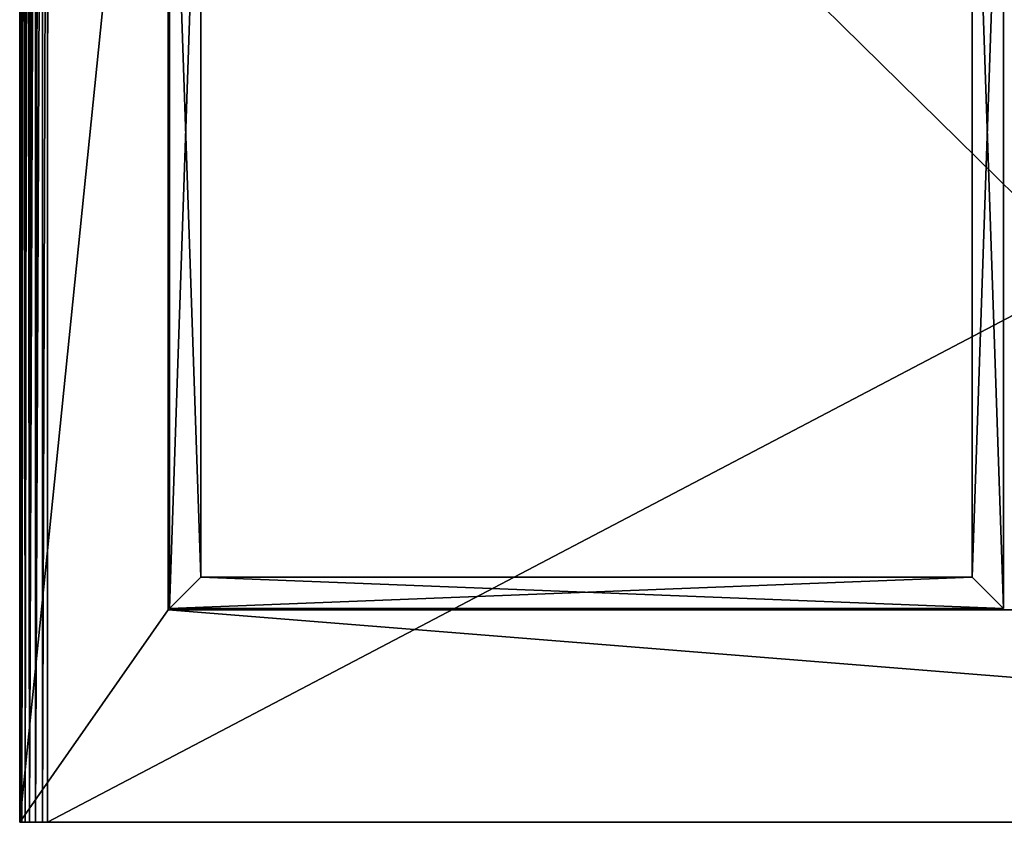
# Model space of a CAD drawing. Extents: x -449 to 449, y 0 to 514.
# Tile 1 of 7: x -449 to -134, y 0 to 257. Entities that reach past the tile are written whole.
import ezdxf

# ---------------------------------------------------------------- set-up
doc = ezdxf.new("R2010")
doc.units = 0

msp = doc.modelspace()

# ---------------------------------------------------------------- linework, layer by layer
for points in [[(-449, 514, -10.737392), (-449, 0, -24), (-449, 0, -10.737392)], [(-448.999725, 514, -10.634189), (-449, 514, -10.737392), (-449, 0, -10.737392)], [(-448.991547, 513.994202, -10.155236), (-448.999725, 514, -10.634189), (-449, 0, -10.737392)], [(-449, 514, -10.737392), (-449, 514, -24), (-449, 0, -24)], [(-449, 514, -24), (-401.5, 466.5, -24), (-449, 0, -24)], [(-448.888641, 0, -8.629714), (-448.991547, 513.994202, -10.155236), (-449, 0, -10.737392)], [(-448.801208, 513.815369, -7.924701), (-448.991547, 513.994202, -10.155236), (-448.888641, 0, -8.629714)], [(-448.325562, 0, -5.587461), (-448.801208, 513.815369, -7.924701), (-448.888641, 0, -8.629714)], [(-448.346405, 513.373108, -5.666262), (-448.801208, 513.815369, -7.924701), (-448.325562, 0, -5.587461)], [(-447.598999, 512.639221, -3.383666), (-448.346405, 513.373108, -5.666262), (-448.325562, 0, -5.587461)], [(-447.300049, 0, -2.668448), (-447.598999, 512.639221, -3.383666), (-448.325562, 0, -5.587461)], [(-447.29541, 512.340332, -2.657887), (-447.598999, 512.639221, -3.383666), (-447.300049, 0, -2.668448)], [(-446.483459, 511.540283, -1.025085), (-447.29541, 512.340332, -2.657887), (-447.300049, 0, -2.668448)], [(-445.836609, 0, 0.057467), (-446.483459, 511.540283, -1.025085), (-447.300049, 0, -2.668448)], [(-445.827484, 510.893219, 0.07166), (-446.483459, 511.540283, -1.025085), (-445.836609, 0, 0.057467)], [(-444.957001, 510.034149, 1.319738), (-445.827484, 510.893219, 0.07166), (-445.836609, 0, 0.057467)], [(-443.957764, 509.048645, 2.539098), (-444.957001, 510.034149, 1.319738), (-445.836609, 0, 0.057467)], [(-443.970245, 0, 2.525052), (-443.957764, 509.048645, 2.539098), (-445.836609, 0, 0.057467)], [(-442.981262, 508.085968, 3.563803), (-443.957764, 509.048645, 2.539098), (-443.970245, 0, 2.525052)], [(-441.726074, 506.849762, 4.691363), (-442.981262, 508.085968, 3.563803), (-443.970245, 0, 2.525052)], [(-441.745605, 0, 4.675256), (-441.726074, 506.849762, 4.691363), (-443.970245, 0, 2.525052)], [(-440.050385, 505.204498, 5.932613), (-441.726074, 506.849762, 4.691363), (-441.745605, 0, 4.675256)], [(-440.050385, 0, 5.932613), (-440.050385, 505.204498, 5.932613), (-441.745605, 0, 4.675256)], [(-440.029327, 505.183868, 5.946563), (-440.050385, 505.204498, 5.932613), (-440.050385, 0, 5.932613)], [(-105.051529, 175.976105, 228), (-440.029327, 505.183868, 5.946563), (-440.050385, 0, 5.932613)], [(440.029327, 505.183868, 5.946563), (-440.029327, 505.183868, 5.946563), (-105.051529, 175.976105, 228)], [(-401.5, 466.5, -24), (-401.5, 68, -24), (-449, 0, -24)], [(-401.5, 466.5, -24), (-401.5, 466.5, -21), (-401.5, 68, -24)], [(-401.5, 466.5, -21), (-401.5, 68, -21), (-401.5, 68, -24)], [(-401.5, 466.5, -21), (401.5, 68, -21), (-401.5, 68, -21)], [(-401.5, 466.5, -21), (401.5, 466.5, -21), (401.5, 68, -21)], [(-401, 68.5, -21), (-401, 373.5, -24), (-401, 68.5, -24)], [(-401, 373.5, -24), (-391, 363.5, -24), (-401, 68.5, -24)], [(-401, 373.5, -21), (-401, 373.5, -24), (-401, 68.5, -21)], [(-391, 78.5, -21), (-401, 373.5, -21), (-401, 68.5, -21)], [(-391, 363.5, -21), (-401, 373.5, -21), (-391, 78.5, -21)], [(-144, 78.5, -24), (-134, 373.5, -24), (-134, 68.5, -24)], [(-134, 373.5, -21), (-144, 363.5, -21), (-134, 68.5, -21)], [(-144, 363.5, -24), (-134, 373.5, -24), (-144, 78.5, -24)], [(-134, 373.5, -21), (-134, 68.5, -21), (-134, 68.5, -24)], [(-134, 373.5, -24), (-134, 373.5, -21), (-134, 68.5, -24)], [(-391, 363.5, -24), (-391, 78.5, -24), (-401, 68.5, -24)], [(-391, 363.5, -24), (-391, 78.5, -21), (-391, 78.5, -24)], [(-391, 363.5, -24), (-391, 363.5, -21), (-391, 78.5, -21)], [(-144, 363.5, -21), (-144, 78.5, -21), (-134, 68.5, -21)], [(-144, 78.5, -21), (-144, 363.5, -21), (-144, 78.5, -24)], [(-144, 363.5, -21), (-144, 363.5, -24), (-144, 78.5, -24)], [(-105.051529, 0, 228), (-105.051529, 175.976105, 228), (-440.050385, 0, 5.932613)], [(-391, 78.5, -24), (-134, 68.5, -24), (-401, 68.5, -24)], [(-134, 68.5, -21), (-144, 78.5, -21), (-401, 68.5, -21)], [(-144, 78.5, -21), (-391, 78.5, -21), (-401, 68.5, -21)], [(-391, 78.5, -24), (-144, 78.5, -24), (-134, 68.5, -24)], [(-391, 78.5, -21), (-144, 78.5, -21), (-391, 78.5, -24)], [(-144, 78.5, -21), (-144, 78.5, -24), (-391, 78.5, -24)], [(-449, 0, -24), (-401.5, 68, -24), (449, 0, -24)], [(-401.5, 68, -24), (401.5, 68, -24), (449, 0, -24)], [(-401.5, 68, -21), (401.5, 68, -24), (-401.5, 68, -24)], [(-401.5, 68, -21), (401.5, 68, -21), (401.5, 68, -24)], [(-134, 68.5, -21), (-401, 68.5, -21), (-401, 68.5, -24)], [(-134, 68.5, -24), (-134, 68.5, -21), (-401, 68.5, -24)], [(449, 0, -10.737392), (-449, 0, -24), (449, 0, -24)], [(449, 0, -10.737392), (-448.888641, 0, -8.629714), (-449, 0, -10.737392)], [(-449, 0, -24), (449, 0, -10.737392), (-449, 0, -10.737392)], [(-448.325562, 0, -5.587461), (-448.888641, 0, -8.629714), (449, 0, -10.737392)], [(-447.300049, 0, -2.668448), (-448.325562, 0, -5.587461), (449, 0, -10.737392)], [(-445.836609, 0, 0.057467), (-447.300049, 0, -2.668448), (449, 0, -10.737392)], [(-443.970245, 0, 2.525052), (-445.836609, 0, 0.057467), (449, 0, -10.737392)], [(-441.745605, 0, 4.675256), (-443.970245, 0, 2.525052), (449, 0, -10.737392)], [(-440.050385, 0, 5.932613), (-441.745605, 0, 4.675256), (449, 0, -10.737392)], [(448.888641, 0, -8.629714), (-440.050385, 0, 5.932613), (449, 0, -10.737392)], [(448.325562, 0, -5.587461), (-440.050385, 0, 5.932613), (448.888641, 0, -8.629714)], [(447.300049, 0, -2.668448), (-440.050385, 0, 5.932613), (448.325562, 0, -5.587461)], [(445.836609, 0, 0.057467), (-440.050385, 0, 5.932613), (447.300049, 0, -2.668448)], [(443.970245, 0, 2.525052), (-440.050385, 0, 5.932613), (445.836609, 0, 0.057467)], [(441.745605, 0, 4.675256), (-440.050385, 0, 5.932613), (443.970245, 0, 2.525052)], [(440.050385, 0, 5.932613), (-440.050385, 0, 5.932613), (441.745605, 0, 4.675256)], [(440.050385, 0, 5.932613), (-105.051529, 0, 228), (-440.050385, 0, 5.932613)]]:
    msp.add_3dface(points)

doc.saveas('drawing.dxf')
